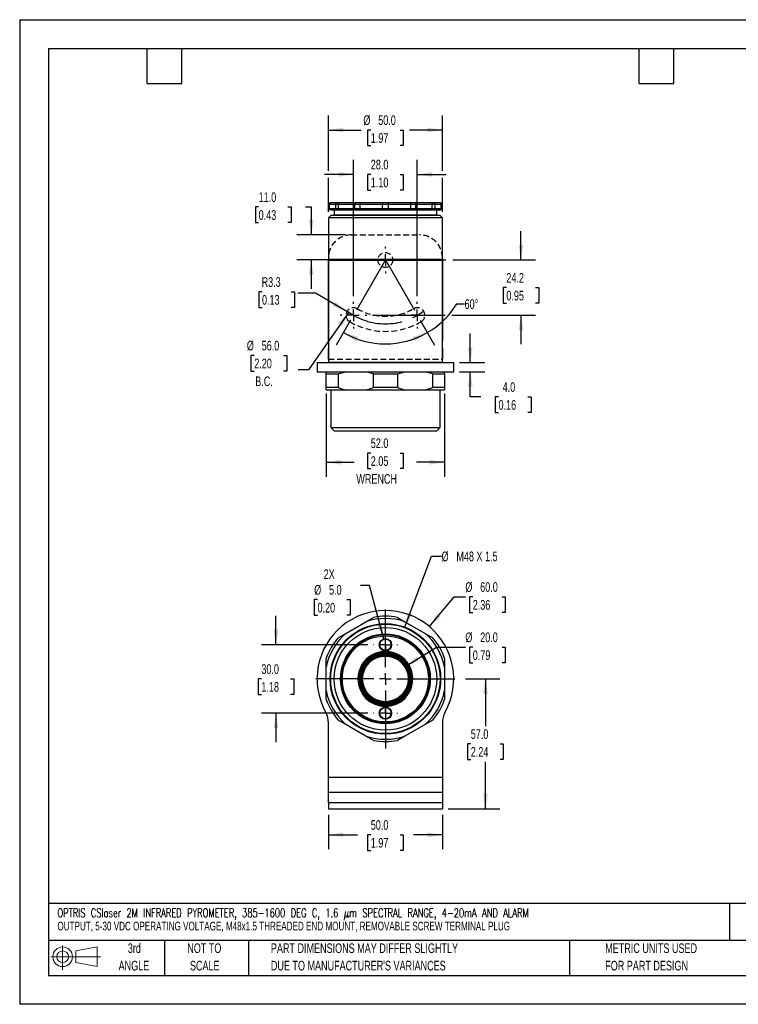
# Model space of a CAD drawing. Header units: millimetres. Extents: x 0 to 559, y 0 to 432.
# Tile 1 of 3: x 0 to 315, y 0 to 432. Entities that reach past the tile are written whole.
import ezdxf

# ---------------------------------------------------------------- set-up
doc = ezdxf.new("R2010")
doc.units = ezdxf.units.MM
doc.header["$LTSCALE"] = 2
doc.linetypes.add('CENTERX2', pattern=[20.32, 12.7, -2.54, 2.54, -2.54])
doc.linetypes.add('HIDDEN', pattern=[1.905, 1.27, -0.635])
for name, color, linetype in [('CENTER', 40, 'CENTERX2'), ('HIDDEN', 102, 'HIDDEN'), ('SLD-DEFPOINTS', 7, 'Continuous')]:
    doc.layers.add(name, color=color, linetype=linetype)
doc.layers.add('DIMENSIONS', color=140, linetype='Continuous', lineweight=25)
doc.layers.add('TEXT', color=140, linetype='Continuous', lineweight=25)
doc.styles.add('SLDTEXTSTYLE0', font='TXT', dxfattribs={"width": 0.7})
doc.styles.add('SLDTEXTSTYLE1', font='TXT', dxfattribs={"width": 0.7, "bigfont": 'bigfont'})
doc.dimstyles.new('SLDDIMSTYLE0', dxfattribs={"dimtxt": 4.316016, "dimasz": 6.604, "dimexe": 0, "dimexo": 0.0625, "dimgap": 1.079004, "dimtad": 0, "dimtih": 1, "dimtoh": 1, "dimrnd": 1e-09, "dimzin": 4, "dimdsep": 46, "dimtxsty": 'SLDTEXTSTYLE0', "dimsah": 1, "dimcen": 0.09, "dimadec": 0, "dimazin": 1, "dimtfac": 1, "dimtofl": 0, "dimtmove": 0, "dimatfit": 3, "dimfxl": 0, "dimfrac": 2, "dimtolj": 1, "dimtzin": 12, "dimarcsym": 0})
doc.dimstyles.new('SLDDIMSTYLE1', dxfattribs={"dimtxt": 4.316016, "dimasz": 6.604, "dimexe": 0, "dimexo": 0.0625, "dimgap": 1.079004, "dimtad": 0, "dimtih": 1, "dimtoh": 1, "dimrnd": 1e-09, "dimzin": 4, "dimdsep": 46, "dimtxsty": 'SLDTEXTSTYLE0', "dimsah": 1, "dimcen": 0, "dimadec": 0, "dimazin": 1, "dimtfac": 1, "dimtofl": 0, "dimtmove": 0, "dimatfit": 3, "dimfxl": 0, "dimfrac": 2, "dimtolj": 1, "dimtzin": 12, "dimarcsym": 0})
doc.dimstyles.new('SLDDIMSTYLE2', dxfattribs={"dimtxt": 4.316016, "dimasz": 6.604, "dimexe": 0, "dimexo": 0.0625, "dimgap": 1.079004, "dimtad": 0, "dimtih": 1, "dimtoh": 1, "dimrnd": 1e-09, "dimzin": 4, "dimdsep": 46, "dimtxsty": 'SLDTEXTSTYLE0', "dimsah": 1, "dimcen": 0.09, "dimadec": 0, "dimazin": 1, "dimtfac": 1, "dimtmove": 0, "dimatfit": 0, "dimfxl": 0, "dimfrac": 2, "dimtolj": 1, "dimtzin": 12, "dimarcsym": 0})
doc.dimstyles.new('SLDDIMSTYLE3', dxfattribs={"dimtxt": 4.316016, "dimasz": 6.604, "dimexe": 0, "dimexo": 0.0625, "dimgap": 1.079004, "dimtad": 0, "dimtih": 1, "dimtoh": 1, "dimrnd": 1e-09, "dimzin": 4, "dimdsep": 46, "dimtxsty": 'SLDTEXTSTYLE0', "dimsah": 1, "dimcen": 0, "dimadec": 0, "dimazin": 1, "dimtfac": 1, "dimtofl": 0, "dimtmove": 0, "dimatfit": 3, "dimfxl": 0, "dimfrac": 2, "dimtolj": 1, "dimtzin": 12, "dimarcsym": 0})
doc.dimstyles.new('SLDDIMSTYLE4', dxfattribs={"dimtxt": 4.316016, "dimasz": 6.604, "dimexe": 0, "dimexo": 0.0625, "dimgap": 1.079004, "dimtad": 0, "dimtih": 1, "dimtoh": 1, "dimrnd": 1e-09, "dimzin": 12, "dimdsep": 46, "dimtxsty": 'SLDTEXTSTYLE0', "dimsah": 1, "dimcen": 0, "dimadec": 0, "dimazin": 3, "dimtfac": 1, "dimtofl": 0, "dimtmove": 0, "dimatfit": 3, "dimfxl": 0, "dimfrac": 2, "dimtolj": 1, "dimtzin": 12, "dimarcsym": 0})
doc.dimstyles.new('SLDDIMSTYLE5', dxfattribs={"dimtxt": 4.316016, "dimasz": 6.604, "dimexe": 0, "dimexo": 0.0625, "dimgap": 1.079004, "dimtad": 0, "dimtih": 1, "dimtoh": 1, "dimrnd": 1e-09, "dimzin": 12, "dimdsep": 46, "dimtxsty": 'SLDTEXTSTYLE0', "dimsah": 1, "dimcen": 0.09, "dimadec": 0, "dimazin": 3, "dimtfac": 1, "dimtmove": 0, "dimatfit": 0, "dimfxl": 0, "dimfrac": 2, "dimtolj": 1, "dimtzin": 12, "dimarcsym": 0})
doc.dimstyles.new('SLDDIMSTYLE6', dxfattribs={"dimtxt": 4.316016, "dimasz": 6.604, "dimexe": 0, "dimexo": 0.0625, "dimgap": 1.079004, "dimtad": 0, "dimtih": 1, "dimtoh": 1, "dimdec": 4, "dimlfac": 2, "dimzin": 12, "dimdsep": 46, "dimtxsty": 'SLDTEXTSTYLE0', "dimsah": 1, "dimcen": 0.09, "dimadec": 0, "dimazin": 3, "dimtfac": 1, "dimtdec": 0, "dimtofl": 0, "dimtmove": 0, "dimatfit": 3, "dimfxl": 0, "dimfrac": 2, "dimtolj": 1, "dimtzin": 12, "dimarcsym": 0})
doc.dimstyles.new('SLDDIMSTYLE7', dxfattribs={"dimtxt": 4.316016, "dimasz": 6.604, "dimexe": 0, "dimexo": 0.0625, "dimgap": 1.079004, "dimtad": 0, "dimtih": 1, "dimtoh": 1, "dimrnd": 1e-09, "dimzin": 12, "dimdsep": 46, "dimtxsty": 'SLDTEXTSTYLE0', "dimsah": 1, "dimcen": 0, "dimadec": 0, "dimazin": 3, "dimtfac": 1, "dimtofl": 0, "dimtmove": 0, "dimatfit": 3, "dimfxl": 0, "dimfrac": 2, "dimtolj": 1, "dimtzin": 12, "dimarcsym": 0})

# ---------------------------------------------------------------- blocks, each defined once
blk = doc.blocks.new('Block11')
at = {"color": 7, "linetype": 'Continuous', "lineweight": 18}
for p, q in [((5.18, 10.62), (5.18, 0)), ((10.96, 8.33), (20.35, 10.06)), ((20.35, 10.06), (20.35, 1.46)), ((0, 5.76), (21.75, 5.76)), ((10.96, 3.19), (10.96, 8.33)), ((10.96, 3.19), (20.35, 1.46))]:
    blk.add_line(p, q, dxfattribs=at)
for radius in [4.3, 2.57]:
    blk.add_circle((5.18, 5.76), radius, dxfattribs=at)
blk = doc.blocks.new('Block12')
at = {"layer": 'SLD-DEFPOINTS'}
blk.add_blockref('Block11', (0, 0), dxfattribs=at)
blk = doc.blocks.new('SW_NOTE_0')
at = {"layer": 'TEXT', "color": 0, "linetype": 'CENTERX2', "lineweight": 18, "char_height": 3.8, "attachment_point": 1}
for s, insert, style in [('OPTRIS CSlaser 2M INFRARED PYROMETER, 385-1600 DEG C, 1.6 μm SPECTRAL RANGE, 4-20mA AND ALARM', (0, 4.9), 'SLDTEXTSTYLE1'), ('OUTPUT, 5-30 VDC OPERATING VOLTAGE, M48x1.5 THREADED END MOUNT, REMOVABLE SCREW TERMINAL PLUG', (0, -0.9), 'SLDTEXTSTYLE0')]:
    blk.add_mtext(s, dxfattribs=dict(at, insert=insert, style=style))
blk = doc.blocks.new('SW_NOTE_0_3')
at = {"layer": 'TEXT', "color": 0, "linetype": 'CENTERX2', "lineweight": 18, "char_height": 4.2333, "attachment_point": 1, "style": 'SLDTEXTSTYLE0'}
for s, insert in [('PART DIMENSIONS MAY DIFFER SLIGHTLY', (0, 5.46)), ("DUE TO MANUFACTURER'S VARIANCES", (0, -2.19))]:
    blk.add_mtext(s, dxfattribs=dict(at, insert=insert))
blk = doc.blocks.new('SW_NOTE_0_4')
at = {"layer": 'TEXT', "color": 0, "linetype": 'CENTERX2', "lineweight": 18, "char_height": 4.233, "attachment_point": 2, "style": 'SLDTEXTSTYLE0'}
for s, insert in [('NOT TO', (10.52, 5.46)), ('SCALE', (10.71, -2.19))]:
    blk.add_mtext(s, dxfattribs=dict(at, insert=insert))
blk = doc.blocks.new('SW_NOTE_0_5')
at = {"layer": 'TEXT', "color": 0, "linetype": 'CENTERX2', "lineweight": 18, "char_height": 4.233, "attachment_point": 2, "style": 'SLDTEXTSTYLE0'}
for s, insert in [('3rd', (4.63, 5.46)), ('ANGLE', (4.44, -2.19))]:
    blk.add_mtext(s, dxfattribs=dict(at, insert=insert))
blk = doc.blocks.new('SW_NOTE_0_6')
at = {"layer": 'TEXT', "color": 0, "linetype": 'CENTERX2', "lineweight": 18, "char_height": 4.2333, "attachment_point": 1, "style": 'SLDTEXTSTYLE0'}
for s, insert in [('METRIC UNITS USED', (0, 5.46)), ('FOR PART DESIGN', (0, -2.19))]:
    blk.add_mtext(s, dxfattribs=dict(at, insert=insert))
blk = doc.blocks.new('_D')
at = {"layer": 'DIMENSIONS'}
for p, q in [((135.49, 83.17), (135.49, 67.99)), ((185.49, 83.17), (185.49, 67.99)), ((135.49, 74.34), (148.23, 74.34)), ((154.08, 74.34), (152.63, 74.34)), ((152.63, 74.34), (152.63, 67.48)), ((166.9, 74.34), (168.35, 74.34)), ((168.35, 74.34), (168.35, 67.48)), ((185.49, 74.34), (172.75, 74.34)), ((152.63, 67.48), (154.08, 67.48)), ((168.35, 67.48), (166.9, 67.48))]:
    blk.add_line(p, q, dxfattribs=at)
for points in [[(135.49, 74.34), (142.1, 73.33), (142.1, 75.36)], [(185.49, 74.34), (178.89, 75.36), (178.89, 73.33)]]:
    blk.add_solid(points, dxfattribs=at)
at = {"layer": 'DIMENSIONS', "char_height": 4.233, "attachment_point": 1, "style": 'SLDTEXTSTYLE0'}
for s, insert in [('50.0', (154.08, 80.77)), ('1.97', (154.08, 72.94))]:
    blk.add_mtext(s, dxfattribs=dict(at, insert=insert))
blk = doc.blocks.new('_D_1')
at = {"layer": 'DIMENSIONS'}
for p, q in [((179.77, 165.69), (190.68, 178.69)), ((190.68, 178.69), (195.58, 178.69)), ((198.83, 178.69), (197.38, 178.69)), ((197.38, 178.69), (197.38, 171.83)), ((211.66, 178.69), (213.11, 178.69)), ((213.11, 178.69), (213.11, 171.83)), ((197.38, 171.83), (198.83, 171.83)), ((213.11, 171.83), (211.66, 171.83))]:
    blk.add_line(p, q, dxfattribs=at)
blk.add_solid([(179.77, 165.69), (184.8, 170.1), (183.24, 171.41)], dxfattribs=at)
at = {"layer": 'DIMENSIONS', "char_height": 4.233, "attachment_point": 1, "style": 'SLDTEXTSTYLE0'}
for s, insert in [('%%c', (195.58, 185.12)), ('60.0', (202.09, 185.12)), ('2.36', (198.83, 177.29))]:
    blk.add_mtext(s, dxfattribs=dict(at, insert=insert))
blk = doc.blocks.new('_D_2')
at = {"layer": 'DIMENSIONS'}
for p, q in [((168.98, 148), (182.88, 156.64)), ((182.88, 156.64), (195.58, 156.64)), ((198.83, 156.64), (197.38, 156.64)), ((197.38, 156.64), (197.38, 149.79)), ((211.66, 156.64), (213.11, 156.64)), ((213.11, 156.64), (213.11, 149.79)), ((197.38, 149.79), (198.83, 149.79)), ((213.11, 149.79), (211.66, 149.79))]:
    blk.add_line(p, q, dxfattribs=at)
blk.add_solid([(168.98, 148), (175.12, 150.62), (174.05, 152.35)], dxfattribs=at)
at = {"layer": 'DIMENSIONS', "char_height": 4.233, "attachment_point": 1, "style": 'SLDTEXTSTYLE0'}
for s, insert in [('%%c', (195.58, 163.07)), ('20.0', (202.09, 163.07)), ('0.79', (198.83, 155.24))]:
    blk.add_mtext(s, dxfattribs=dict(at, insert=insert))
blk = doc.blocks.new('_D_3')
at = {"layer": 'DIMENSIONS'}
for p, q in [((112.48, 157.71), (112.48, 170.41)), ((152.71, 157.71), (106.13, 157.71)), ((106.07, 142.71), (104.62, 142.71)), ((104.62, 142.71), (104.62, 135.85)), ((118.89, 142.71), (120.34, 142.71)), ((120.34, 142.71), (120.34, 135.85)), ((104.62, 135.85), (106.07, 135.85)), ((120.34, 135.85), (118.89, 135.85)), ((152.71, 127.71), (106.13, 127.71)), ((112.48, 127.71), (112.48, 115.01))]:
    blk.add_line(p, q, dxfattribs=at)
for points in [[(112.48, 157.71), (113.5, 164.32), (111.46, 164.32)], [(112.48, 127.71), (111.46, 121.11), (113.5, 121.11)]]:
    blk.add_solid(points, dxfattribs=at)
at = {"layer": 'DIMENSIONS', "char_height": 4.233, "attachment_point": 1, "style": 'SLDTEXTSTYLE0'}
for s, insert in [('30.0', (106.07, 149.14)), ('1.18', (106.07, 141.31))]:
    blk.add_mtext(s, dxfattribs=dict(at, insert=insert))
blk = doc.blocks.new('_D_4')
at = {"layer": 'DIMENSIONS'}
for p, q in [((195.57, 142.71), (210.72, 142.71)), ((204.37, 142.71), (204.37, 122.04)), ((197.96, 114.21), (196.51, 114.21)), ((196.51, 114.21), (196.51, 107.35)), ((210.79, 114.21), (212.24, 114.21)), ((212.24, 114.21), (212.24, 107.35)), ((196.51, 107.35), (197.96, 107.35)), ((204.37, 85.71), (204.37, 106.39)), ((212.24, 107.35), (210.79, 107.35)), ((188.03, 85.71), (210.72, 85.71))]:
    blk.add_line(p, q, dxfattribs=at)
for points in [[(204.37, 142.71), (203.36, 136.11), (205.39, 136.11)], [(204.37, 85.71), (205.39, 92.32), (203.36, 92.32)]]:
    blk.add_solid(points, dxfattribs=at)
at = {"layer": 'DIMENSIONS', "char_height": 4.233, "attachment_point": 1, "style": 'SLDTEXTSTYLE0'}
for s, insert in [('57.0', (197.96, 120.64)), ('2.24', (197.96, 112.81))]:
    blk.add_mtext(s, dxfattribs=dict(at, insert=insert))
blk = doc.blocks.new('_D_5')
at = {"layer": 'DIMENSIONS'}
for p, q in [((153.52, 183.73), (149.61, 183.73)), ((159.84, 160.13), (153.52, 183.73)), ((130.71, 177.46), (129.26, 177.46)), ((129.26, 177.46), (129.26, 170.6)), ((143.54, 177.46), (144.99, 177.46)), ((144.99, 177.46), (144.99, 170.6)), ((129.26, 170.6), (130.71, 170.6)), ((144.99, 170.6), (143.54, 170.6))]:
    blk.add_line(p, q, dxfattribs=at)
blk.add_solid([(159.84, 160.13), (159.12, 166.77), (157.15, 166.24)], dxfattribs=at)
at = {"layer": 'DIMENSIONS', "char_height": 4.233, "attachment_point": 1, "style": 'SLDTEXTSTYLE0'}
for s, insert in [('2X', (133.4, 190.74)), ('%%c', (129.25, 183.88)), ('5.0', (135.77, 183.88)), ('0.20', (130.71, 176.06))]:
    blk.add_mtext(s, dxfattribs=dict(at, insert=insert))
blk = doc.blocks.new('_D_6')
at = {"layer": 'DIMENSIONS'}
for p, q in [((168.94, 165.17), (180.75, 196.53)), ((180.75, 196.53), (185.13, 196.53))]:
    blk.add_line(p, q, dxfattribs=at)
blk.add_solid([(168.94, 165.17), (172.22, 171), (170.32, 171.71)], dxfattribs=at)
at = {"layer": 'DIMENSIONS', "char_height": 4.233, "attachment_point": 1, "style": 'SLDTEXTSTYLE0'}
for s, insert in [('%%c', (185.13, 198.56)), ('M48 X 1.5', (191.64, 198.56))]:
    blk.add_mtext(s, dxfattribs=dict(at, insert=insert))
blk = doc.blocks.new('SW_CENTERMARKSYMBOL_0')
at = {"layer": 'CENTER', "color": 0}
for p, q in [((0, 5.08), (0, 32.54)), ((-5.08, 0), (-32.54, 0)), ((0, 0), (-2.54, 0)), ((0, 0), (0, 2.54)), ((0, 0), (0, -2.54)), ((0, 0), (2.54, 0)), ((5.08, 0), (32.54, 0)), ((0, -5.08), (0, -32.54))]:
    blk.add_line(p, q, dxfattribs=at)
blk = doc.blocks.new('SW_CENTERMARKSYMBOL_1')
at = {"layer": 'CENTER', "color": 0}
for p, q in [((0, 5.08), (0, 5.24)), ((-5.08, 0), (-5.24, 0)), ((0, 0), (-2.54, 0)), ((0, 0), (0, 2.54)), ((0, 0), (0, -2.54)), ((0, 0), (2.54, 0)), ((5.08, 0), (5.24, 0)), ((0, -5.08), (0, -5.24))]:
    blk.add_line(p, q, dxfattribs=at)
blk = doc.blocks.new('SW_CENTERMARKSYMBOL_2')
at = {"layer": 'CENTER', "color": 0}
for p, q in [((0, 5.08), (0, 5.24)), ((-5.08, 0), (-5.24, 0)), ((0, 0), (-2.54, 0)), ((0, 0), (0, 2.54)), ((0, 0), (0, -2.54)), ((0, 0), (2.54, 0)), ((5.08, 0), (5.24, 0)), ((0, -5.08), (0, -5.24))]:
    blk.add_line(p, q, dxfattribs=at)
blk = doc.blocks.new('_D_14')
at = {"layer": 'DIMENSIONS'}
for p, q in [((144.42, 303.51), (126.75, 278.3)), ((102.94, 284.57), (101.49, 284.57)), ((101.49, 284.57), (101.49, 277.71)), ((115.77, 284.57), (117.22, 284.57)), ((117.22, 284.57), (117.22, 277.71)), ((101.49, 277.71), (102.94, 277.71)), ((117.22, 277.71), (115.77, 277.71)), ((126.75, 278.3), (122.2, 278.3))]:
    blk.add_line(p, q, dxfattribs=at)
blk.add_solid([(144.42, 303.51), (139.8, 298.68), (141.46, 297.52)], dxfattribs=at)
at = {"layer": 'DIMENSIONS', "char_height": 4.233, "attachment_point": 1, "style": 'SLDTEXTSTYLE0'}
for s, insert in [('%%c', (99.68, 290.99)), ('56.0', (106.2, 290.99)), ('2.20', (102.94, 283.16)), ('B.C.', (103.39, 275.34))]:
    blk.add_mtext(s, dxfattribs=dict(at, insert=insert))
blk = doc.blocks.new('_D_15')
at = {"layer": 'DIMENSIONS'}
for p, q in [((191.85, 307.18), (195.25, 307.18)), ((145.22, 299.99), (138.92, 289.06)), ((175.76, 299.99), (182.07, 289.06))]:
    blk.add_line(p, q, dxfattribs=at)
for start, end in [(300, 328.452), (240, 300)]:
    blk.add_arc((160.49, 326.43), 36.8, start, end, dxfattribs=at)
for points in [[(142.09, 294.56), (147.65, 290.86), (148.51, 292.7)], [(178.89, 294.56), (172.47, 292.7), (173.33, 290.86)]]:
    blk.add_solid(points, dxfattribs=at)
at = {"layer": 'DIMENSIONS', "insert": (195.25, 309.21), "char_height": 4.233, "attachment_point": 1, "style": 'SLDTEXTSTYLE0'}
blk.add_mtext('60°', dxfattribs=at)
blk = doc.blocks.new('_D_16')
at = {"layer": 'DIMENSIONS'}
for p, q in [((104.87, 349.68), (103.42, 349.68)), ((103.42, 349.68), (103.42, 342.82)), ((117.69, 349.68), (119.14, 349.68)), ((119.14, 349.68), (119.14, 342.82)), ((125.47, 349.68), (127.96, 349.68)), ((127.96, 349.68), (127.96, 337.43)), ((103.42, 342.82), (104.87, 342.82)), ((119.14, 342.82), (117.69, 342.82)), ((142.95, 337.43), (121.61, 337.43)), ((152.16, 326.43), (121.61, 326.43)), ((127.96, 326.43), (127.96, 313.73))]:
    blk.add_line(p, q, dxfattribs=at)
for points in [[(127.96, 337.43), (128.97, 344.04), (126.94, 344.04)], [(127.96, 326.43), (126.94, 319.83), (128.97, 319.83)]]:
    blk.add_solid(points, dxfattribs=at)
at = {"layer": 'DIMENSIONS', "char_height": 4.233, "attachment_point": 1, "style": 'SLDTEXTSTYLE0'}
for s, insert in [('11.0', (104.87, 356.1)), ('0.43', (104.87, 348.27))]:
    blk.add_mtext(s, dxfattribs=dict(at, insert=insert))
blk = doc.blocks.new('_D_17')
at = {"layer": 'DIMENSIONS'}
for p, q in [((106.34, 312.45), (104.89, 312.45)), ((104.89, 312.45), (104.89, 305.59)), ((119.17, 312.45), (120.62, 312.45)), ((120.62, 312.45), (120.62, 305.59)), ((129.76, 311.85), (122.07, 311.85)), ((143.63, 303.84), (129.76, 311.85)), ((104.89, 305.59), (106.34, 305.59)), ((120.62, 305.59), (119.17, 305.59))]:
    blk.add_line(p, q, dxfattribs=at)
blk.add_solid([(143.63, 303.84), (138.42, 308.02), (137.41, 306.26)], dxfattribs=at)
at = {"layer": 'DIMENSIONS', "char_height": 4.233, "attachment_point": 1, "style": 'SLDTEXTSTYLE0'}
for s, insert in [('R3.3', (106.18, 318.88)), ('0.13', (106.34, 311.05))]:
    blk.add_mtext(s, dxfattribs=dict(at, insert=insert))
blk = doc.blocks.new('_D_18')
at = {"layer": 'DIMENSIONS'}
for p, q in [((135.49, 365.48), (135.49, 389.78)), ((185.49, 365.48), (185.49, 389.78)), ((135.49, 383.43), (149.85, 383.43)), ((154.08, 383.43), (152.63, 383.43)), ((152.63, 383.43), (152.63, 376.57)), ((166.9, 383.43), (168.35, 383.43)), ((168.35, 383.43), (168.35, 376.57)), ((185.49, 383.43), (171.13, 383.43)), ((152.63, 376.57), (154.08, 376.57)), ((168.35, 376.57), (166.9, 376.57)), ((135.49, 347.47), (135.49, 362.43)), ((185.49, 347.47), (185.49, 362.43))]:
    blk.add_line(p, q, dxfattribs=at)
for points in [[(135.49, 383.43), (142.1, 382.42), (142.1, 384.45)], [(185.49, 383.43), (178.89, 384.45), (178.89, 382.42)]]:
    blk.add_solid(points, dxfattribs=at)
at = {"layer": 'DIMENSIONS', "char_height": 4.233, "attachment_point": 1, "style": 'SLDTEXTSTYLE0'}
for s, insert in [('%%c', (150.82, 389.86)), ('50.0', (157.34, 389.86)), ('1.97', (154.08, 382.03))]:
    blk.add_mtext(s, dxfattribs=dict(at, insert=insert))
blk = doc.blocks.new('_D_19')
at = {"layer": 'DIMENSIONS'}
for p, q in [((134.49, 267.89), (134.49, 231.38)), ((186.49, 267.89), (186.49, 231.38)), ((134.49, 237.73), (146.78, 237.73)), ((154.08, 241.77), (152.63, 241.77)), ((152.63, 241.77), (152.63, 234.91)), ((166.9, 241.77), (168.35, 241.77)), ((168.35, 241.77), (168.35, 234.91)), ((186.49, 237.73), (174.2, 237.73)), ((152.63, 234.91), (154.08, 234.91)), ((168.35, 234.91), (166.9, 234.91))]:
    blk.add_line(p, q, dxfattribs=at)
for points in [[(134.49, 237.73), (141.1, 236.71), (141.1, 238.75)], [(186.49, 237.73), (179.89, 238.75), (179.89, 236.71)]]:
    blk.add_solid(points, dxfattribs=at)
at = {"layer": 'DIMENSIONS', "char_height": 4.233, "attachment_point": 1, "style": 'SLDTEXTSTYLE0'}
for s, insert in [('52.0', (154.08, 248.19)), ('2.05', (154.08, 240.37)), ('WRENCH', (147.75, 232.54))]:
    blk.add_mtext(s, dxfattribs=dict(at, insert=insert))
blk = doc.blocks.new('_D_20')
at = {"layer": 'DIMENSIONS'}
for p, q in [((197.75, 281.43), (197.75, 294.13)), ((193.03, 281.43), (204.1, 281.43)), ((193.03, 277.43), (204.1, 277.43)), ((197.75, 266.38), (197.75, 277.43)), ((202.36, 266.38), (197.75, 266.38)), ((210.14, 266.38), (208.69, 266.38)), ((208.69, 266.38), (208.69, 259.52)), ((222.97, 266.38), (224.42, 266.38)), ((224.42, 266.38), (224.42, 259.52)), ((208.69, 259.52), (210.14, 259.52)), ((224.42, 259.52), (222.97, 259.52))]:
    blk.add_line(p, q, dxfattribs=at)
for points in [[(197.75, 281.43), (198.77, 288.04), (196.73, 288.04)], [(197.75, 277.43), (196.73, 270.83), (198.77, 270.83)]]:
    blk.add_solid(points, dxfattribs=at)
at = {"layer": 'DIMENSIONS', "char_height": 4.233, "attachment_point": 1, "style": 'SLDTEXTSTYLE0'}
for s, insert in [('4.0', (211.94, 272.8)), ('0.16', (210.14, 264.98))]:
    blk.add_mtext(s, dxfattribs=dict(at, insert=insert))
blk = doc.blocks.new('_D_21')
at = {"layer": 'DIMENSIONS'}
for p, q in [((219.98, 326.43), (219.98, 339.13)), ((168.82, 326.43), (172.97, 326.43)), ((176.02, 326.43), (186.97, 326.43)), ((190.02, 326.43), (226.33, 326.43)), ((213.57, 314.31), (212.12, 314.31)), ((212.12, 314.31), (212.12, 307.45)), ((226.4, 314.31), (227.85, 314.31)), ((227.85, 314.31), (227.85, 307.45)), ((212.12, 307.45), (213.57, 307.45)), ((227.85, 307.45), (226.4, 307.45)), ((154.87, 302.19), (186.65, 302.19)), ((189.7, 302.19), (226.33, 302.19)), ((219.98, 302.19), (219.98, 289.49))]:
    blk.add_line(p, q, dxfattribs=at)
for points in [[(219.98, 326.43), (221, 333.04), (218.97, 333.04)], [(219.98, 302.19), (218.97, 295.58), (221, 295.58)]]:
    blk.add_solid(points, dxfattribs=at)
at = {"layer": 'DIMENSIONS', "char_height": 4.233, "attachment_point": 1, "style": 'SLDTEXTSTYLE0'}
for s, insert in [('24.2', (213.57, 320.73)), ('0.95', (213.57, 312.91))]:
    blk.add_mtext(s, dxfattribs=dict(at, insert=insert))
blk = doc.blocks.new('_D_22')
at = {"layer": 'DIMENSIONS'}
for p, q in [((146.49, 310.57), (146.49, 370.3)), ((174.49, 310.57), (174.49, 370.3)), ((146.49, 363.95), (133.79, 363.95)), ((154.08, 363.95), (152.63, 363.95)), ((152.63, 363.95), (152.63, 357.09)), ((166.9, 363.95), (168.35, 363.95)), ((168.35, 363.95), (168.35, 357.09)), ((174.49, 363.95), (187.19, 363.95)), ((152.63, 357.09), (154.08, 357.09)), ((168.35, 357.09), (166.9, 357.09))]:
    blk.add_line(p, q, dxfattribs=at)
for points in [[(146.49, 363.95), (139.89, 364.97), (139.89, 362.94)], [(174.49, 363.95), (181.1, 362.94), (181.1, 364.97)]]:
    blk.add_solid(points, dxfattribs=at)
at = {"layer": 'DIMENSIONS', "char_height": 4.233, "attachment_point": 1, "style": 'SLDTEXTSTYLE0'}
for s, insert in [('28.0', (154.08, 370.38)), ('1.10', (154.08, 362.55))]:
    blk.add_mtext(s, dxfattribs=dict(at, insert=insert))
blk = doc.blocks.new('SW_CENTERMARKSYMBOL_3')
at = {"layer": 'CENTER', "color": 0}
for p, q in [((0, 5.08), (0, 5.84)), ((-5.08, 0), (-5.84, 0)), ((0, 0), (-2.54, 0)), ((0, 0), (0, 2.54)), ((0, 0), (0, -2.54)), ((0, 0), (2.54, 0)), ((5.08, 0), (5.84, 0)), ((0, -5.08), (0, -5.84))]:
    blk.add_line(p, q, dxfattribs=at)
blk = doc.blocks.new('SW_CENTERMARKSYMBOL_4')
at = {"layer": 'CENTER', "color": 0}
for p, q in [((0, 5.08), (0, 5.84)), ((-5.08, 0), (-5.84, 0)), ((0, 0), (-2.54, 0)), ((0, 0), (0, 2.54)), ((0, 0), (0, -2.54)), ((0, 0), (2.54, 0)), ((5.08, 0), (5.84, 0)), ((0, -5.08), (0, -5.84))]:
    blk.add_line(p, q, dxfattribs=at)
blk = doc.blocks.new('SW_CENTERMARKSYMBOL_5')
at = {"layer": 'CENTER', "color": 0}
for p, q in [((0, 5.08), (0, 5.79)), ((-5.08, 0), (-5.79, 0)), ((0, 0), (-2.54, 0)), ((0, 0), (0, 2.54)), ((0, 0), (0, -2.54)), ((0, 0), (2.54, 0)), ((5.08, 0), (5.79, 0)), ((0, -5.08), (0, -5.79))]:
    blk.add_line(p, q, dxfattribs=at)

msp = doc.modelspace()

# ---------------------------------------------------------------- linework, layer by layer
at = {"color": 7, "linetype": 'Continuous'}
for p, q in [((0.00494, 431.805348), (0.00494, 0.005348)), ((0.00494, 431.805348), (558.80494, 431.805348)), ((558.80494, 0.005348), (0.00494, 0.005348))]:
    msp.add_line(p, q, dxfattribs=at)
for p, q in [((135.821113, 350.934007), (135.821113, 348.934007)), ((135.821113, 350.934007), (135.991484, 350.934007)), ((135.991484, 350.934007), (138.626797, 350.934007)), ((135.991484, 348.934007), (135.991484, 350.934007)), ((136.474447, 351.434007), (136.321113, 351.434007)), ((139.10976, 351.434007), (136.474447, 351.434007)), ((138.626797, 350.934007), (139.920892, 350.934007)), ((138.626797, 350.934007), (138.626797, 348.934007)), ((140.274446, 351.434007), (139.10976, 351.434007)), ((139.920892, 350.934007), (147.120703, 350.934007)), ((139.920892, 348.934007), (139.920892, 350.934007)), ((147.474256, 351.434007), (140.274446, 351.434007)), ((147.120703, 350.934007), (149.362141, 350.934007)), ((147.120703, 348.934007), (147.120703, 350.934007)), ((149.491551, 351.434007), (147.474256, 351.434007)), ((149.362141, 350.934007), (159.197265, 350.934007)), ((149.362141, 348.934007), (149.362141, 350.934007)), ((159.326675, 351.434007), (149.491551, 351.434007)), ((159.197265, 350.934007), (161.785455, 350.934007)), ((159.197265, 348.934007), (159.197265, 350.934007)), ((161.656046, 351.434007), (159.326675, 351.434007)), ((171.49117, 351.434007), (161.656046, 351.434007)), ((161.785455, 348.934007), (161.785455, 350.934007)), ((161.785455, 350.934007), (171.620579, 350.934007)), ((173.508464, 351.434007), (171.49117, 351.434007)), ((171.620579, 348.934007), (171.620579, 350.934007)), ((171.620579, 350.934007), (173.862018, 350.934007)), ((180.708275, 351.434007), (173.508464, 351.434007)), ((173.862018, 348.934007), (173.862018, 350.934007)), ((173.862018, 350.934007), (181.061828, 350.934007)), ((181.87296, 351.434007), (180.708275, 351.434007)), ((181.061828, 348.934007), (181.061828, 350.934007)), ((181.061828, 350.934007), (182.355923, 350.934007)), ((184.508274, 351.434007), (181.87296, 351.434007)), ((182.355923, 348.934007), (182.355923, 350.934007)), ((182.355923, 350.934007), (184.991237, 350.934007)), ((184.661608, 351.434007), (184.508274, 351.434007)), ((184.991237, 348.934007), (184.991237, 350.934007)), ((185.161608, 350.934007), (184.991237, 350.934007)), ((185.161608, 348.934007), (185.161608, 350.934007)), ((136.49136, 345.934007), (135.49136, 344.934007)), ((135.821113, 348.934007), (135.991484, 348.934007)), ((135.991484, 348.934007), (138.626797, 348.934007)), ((136.321113, 348.434007), (136.474447, 348.434007)), ((136.474447, 348.434007), (139.10976, 348.434007)), ((184.49136, 345.934007), (136.49136, 345.934007)), ((137.99136, 346.134007), (137.79136, 345.934007)), ((138.19136, 348.434007), (137.99136, 348.234007)), ((137.99136, 348.234007), (137.99136, 346.134007)), ((182.99136, 348.234007), (137.99136, 348.234007)), ((182.99136, 346.134007), (137.99136, 346.134007)), ((138.626797, 348.934007), (139.920892, 348.934007)), ((139.10976, 348.434007), (140.274446, 348.434007)), ((139.920892, 348.934007), (147.120703, 348.934007)), ((140.274446, 348.434007), (147.474256, 348.434007)), ((147.120703, 348.934007), (149.362141, 348.934007)), ((147.474256, 348.434007), (149.491551, 348.434007)), ((149.362141, 348.934007), (159.197265, 348.934007)), ((149.491551, 348.434007), (159.326675, 348.434007)), ((159.197265, 348.934007), (161.785455, 348.934007)), ((159.326675, 348.434007), (161.656046, 348.434007)), ((161.656046, 348.434007), (171.49117, 348.434007)), ((161.785455, 348.934007), (171.620579, 348.934007)), ((171.49117, 348.434007), (173.508464, 348.434007)), ((171.620579, 348.934007), (173.862018, 348.934007)), ((173.508464, 348.434007), (180.708275, 348.434007)), ((173.862018, 348.934007), (181.061828, 348.934007)), ((180.708275, 348.434007), (181.87296, 348.434007)), ((181.061828, 348.934007), (182.355923, 348.934007)), ((181.87296, 348.434007), (184.508274, 348.434007)), ((182.355923, 348.934007), (184.991237, 348.934007)), ((182.99136, 348.234007), (182.79136, 348.434007)), ((182.99136, 346.134007), (182.99136, 348.234007)), ((183.19136, 345.934007), (182.99136, 346.134007)), ((185.49136, 344.934007), (184.49136, 345.934007)), ((184.508274, 348.434007), (184.661608, 348.434007)), ((184.991237, 348.934007), (185.161608, 348.934007)), ((135.49136, 344.934007), (135.49136, 326.734007)), ((185.49136, 344.934007), (135.49136, 344.934007)), ((185.49136, 326.734007), (185.49136, 344.934007)), ((135.49136, 326.734007), (135.79136, 326.434007)), ((135.49136, 291.161929), (135.49136, 326.734007)), ((135.49136, 326.734007), (185.49136, 326.734007)), ((135.69136, 326.434007), (135.49136, 326.234007)), ((135.49136, 326.234007), (135.49136, 281.634007)), ((185.49136, 326.234007), (135.49136, 326.234007)), ((185.29136, 326.434007), (135.69136, 326.434007)), ((185.19136, 326.434007), (185.49136, 326.734007)), ((185.49136, 326.234007), (185.29136, 326.434007)), ((185.49136, 326.734007), (185.49136, 291.161929)), ((185.49136, 281.634007), (185.49136, 326.234007)), ((135.49136, 282.898473), (135.49136, 287.626395)), ((185.49136, 287.626395), (185.49136, 282.898473)), ((130.49136, 281.434007), (130.49136, 277.434007)), ((130.49136, 281.434007), (190.49136, 281.434007)), ((135.49136, 281.634007), (135.69136, 281.434007)), ((135.49136, 281.434007), (135.49136, 281.634007)), ((135.49136, 281.634007), (185.49136, 281.634007)), ((185.29136, 281.434007), (185.49136, 281.634007)), ((185.49136, 281.634007), (185.49136, 281.434007)), ((190.49136, 277.434007), (190.49136, 281.434007)), ((130.49136, 277.434007), (190.49136, 277.434007)), ((134.49136, 276.434007), (134.49136, 277.434007)), ((134.49136, 276.434007), (139.7333, 276.434007)), ((134.49136, 270.434007), (134.49136, 276.434007)), ((139.7333, 276.434007), (139.7333, 270.434007)), ((155.249421, 276.434007), (165.7333, 276.434007)), ((155.249421, 270.434007), (155.249421, 276.434007)), ((165.7333, 276.434007), (165.7333, 270.434007)), ((181.249421, 270.434007), (181.249421, 276.434007)), ((181.249421, 276.434007), (186.49136, 276.434007)), ((186.49136, 276.434007), (186.49136, 277.434007)), ((186.49136, 276.434007), (186.49136, 270.434007)), ((139.7333, 270.434007), (134.49136, 270.434007)), ((134.49136, 269.434007), (134.49136, 270.434007)), ((134.49136, 269.434007), (143.0543, 269.434007)), ((136.49136, 269.434007), (136.49136, 252.934007)), ((143.0543, 269.434007), (151.92842, 269.434007)), ((151.92842, 269.434007), (169.0543, 269.434007)), ((165.7333, 270.434007), (155.249421, 270.434007)), ((169.0543, 269.434007), (177.92842, 269.434007)), ((177.92842, 269.434007), (186.49136, 269.434007)), ((186.49136, 270.434007), (181.249421, 270.434007)), ((184.49136, 252.934007), (184.49136, 269.434007)), ((186.49136, 270.434007), (186.49136, 269.434007)), ((136.49136, 252.934007), (137.99136, 251.434007)), ((136.49136, 252.934007), (184.49136, 252.934007)), ((137.99136, 251.434007), (182.99136, 251.434007)), ((182.99136, 251.434007), (184.49136, 252.934007)), ((151.92842, 167.790446), (155.249421, 169.707827)), ((165.7333, 169.707827), (169.0543, 167.790446)), ((143.0543, 162.666971), (151.92842, 167.790446)), ((169.0543, 167.790446), (177.92842, 162.666971)), ((139.7333, 160.74959), (143.0543, 162.666971)), ((177.92842, 162.666971), (181.249421, 160.74959)), ((134.49136, 147.835524), (134.49136, 151.670285)), ((186.49136, 151.670285), (186.49136, 147.835524)), ((134.49136, 137.588573), (134.49136, 147.835524)), ((186.49136, 147.835524), (186.49136, 137.588573)), ((134.49136, 133.753812), (134.49136, 137.588573)), ((186.49136, 137.588573), (186.49136, 133.753812)), ((135.49136, 99.43997), (135.49136, 123.347131)), ((143.0543, 122.757125), (139.7333, 124.674506)), ((151.92842, 117.63365), (143.0543, 122.757125)), ((177.92842, 122.757125), (169.0543, 117.63365)), ((181.249421, 124.674506), (177.92842, 122.757125)), ((185.49136, 123.347131), (185.49136, 99.43997)), ((155.249421, 115.716269), (151.92842, 117.63365)), ((169.0543, 117.63365), (165.7333, 115.716269)), ((185.49136, 99.43997), (135.49136, 99.43997)), ((135.49136, 93.076009), (135.49136, 99.43997)), ((185.49136, 99.43997), (185.49136, 93.076009)), ((135.49136, 93.076009), (185.49136, 93.076009)), ((135.49136, 88.348087), (135.49136, 93.076009)), ((185.49136, 93.076009), (185.49136, 88.348087)), ((185.49136, 88.348087), (135.49136, 88.348087)), ((135.49136, 88.348087), (135.49136, 85.712048)), ((185.49136, 88.348087), (185.49136, 85.712048)), ((135.49136, 85.712048), (185.49136, 85.712048))]:
    msp.add_line(p, q)
at = {"flags": 128}
for points in [[(139.7333, 276.434007), (141.377287, 276.992542), (143.0543, 277.434007)], [(155.249421, 276.434007), (153.605434, 276.992542), (151.92842, 277.434007)], [(165.7333, 276.434007), (167.377287, 276.992542), (169.0543, 277.434007)], [(181.249421, 276.434007), (179.605434, 276.992542), (177.92842, 277.434007)], [(139.7333, 270.434007), (141.377287, 269.875472), (143.0543, 269.434007)], [(151.92842, 269.434007), (153.599045, 269.87354), (155.249421, 270.434007)], [(165.7333, 270.434007), (167.377287, 269.875472), (169.0543, 269.434007)], [(177.92842, 269.434007), (179.599045, 269.87354), (181.249421, 270.434007)]]:
    msp.add_lwpolyline(points, dxfattribs=at)
for centre, radius in [((160.49136, 142.712048), 24.25), ((160.49136, 142.712048), 24), ((160.49136, 142.712048), 22.5), ((160.49136, 142.712048), 19.7), ((160.49136, 142.712048), 19.5), ((160.49136, 142.712048), 19.4), ((160.49136, 142.712048), 18.9), ((160.49136, 157.712048), 2.7), ((160.49136, 157.712048), 2.5), ((160.49136, 142.712048), 11.86028), ((160.49136, 142.712048), 11.658846), ((160.49136, 142.712048), 11.485289), ((160.49136, 142.712048), 11.244134), ((160.49136, 142.712048), 11.070577), ((160.49136, 142.712048), 10.829423), ((160.49136, 142.712048), 10.655866), ((160.49136, 142.712048), 10.414711), ((160.49136, 142.712048), 10.241154), ((160.49136, 142.712048), 10), ((160.49136, 127.712048), 2.7), ((160.49136, 127.712048), 2.5)]:
    msp.add_circle(centre, radius)
for centre, radius, start, end in [((136.321113, 350.934007), 0.5, 90, 180), ((136.483115, 350.942381), 0.491703, 91.01018511, 180.9757605), ((139.118429, 350.942381), 0.491703, 91.01018511, 180.9757605), ((140.362834, 350.996507), 0.446339, 101.42175366, 188.04946698), ((147.562644, 350.996507), 0.446339, 101.42175366, 188.04946698), ((149.942161, 351.050634), 0.591629, 139.60930809, 191.36905451), ((159.777285, 351.050634), 0.591629, 139.60930809, 191.36905451), ((161.205435, 351.050634), 0.591629, 348.63094549, 40.39069191), ((171.040559, 351.050634), 0.591629, 348.63094549, 40.39069191), ((173.420076, 350.996507), 0.446339, 351.95053302, 78.57824634), ((180.619886, 350.996507), 0.446339, 351.95053302, 78.57824634), ((181.864292, 350.942381), 0.491703, 359.0242395, 88.98981489), ((184.499605, 350.942381), 0.491703, 359.0242395, 88.98981489), ((184.661608, 350.934007), 0.5, 0, 90), ((136.321113, 348.934007), 0.5, 180, 270), ((136.483115, 348.925634), 0.491703, 179.0242395, 268.98981489), ((139.118429, 348.925634), 0.491703, 179.0242395, 268.98981489), ((140.362834, 348.871507), 0.446339, 171.95053302, 258.57824634), ((147.562644, 348.871507), 0.446339, 171.95053302, 258.57824634), ((149.942161, 348.817381), 0.591629, 168.63094549, 220.39069191), ((159.777285, 348.817381), 0.591629, 168.63094549, 220.39069191), ((161.205435, 348.817381), 0.591629, 319.60930809, 11.36905451), ((171.040559, 348.817381), 0.591629, 319.60930809, 11.36905451), ((173.420076, 348.871507), 0.446339, 281.42175366, 8.04946698), ((180.619886, 348.871507), 0.446339, 281.42175366, 8.04946698), ((181.864292, 348.925634), 0.491703, 271.01018511, 0.9757605), ((184.499605, 348.925634), 0.491703, 271.01018511, 0.9757605), ((184.661608, 348.934007), 0.5, 270, 360), ((160.49136, 142.712048), 30, 331.04497563, 208.95502437), ((160.49136, 142.712048), 26.5, 71.14769102, 108.85230898), ((160.49136, 142.712048), 27.5, 79.01126526, 100.98873474), ((160.49136, 142.712048), 26.5, 131.14769102, 168.85230898), ((160.49136, 142.712048), 27.5, 139.01126526, 160.98873474), ((160.49136, 142.712048), 26.5, 11.14769102, 48.85230898), ((160.49136, 142.712048), 27.5, 19.01126526, 40.98873474), ((160.49136, 142.71209), 12.053465, 359.99980293, 180.00019707), ((160.49136, 142.712048), 12.053465, 180, 0), ((160.49136, 142.712048), 26.5, 191.14769102, 228.85230898), ((160.49136, 142.712048), 26.5, 311.14769102, 348.85230898), ((160.49136, 142.712048), 27.5, 199.01126526, 220.98873474), ((160.49136, 142.712048), 27.5, 319.01126526, 340.98873474), ((125.49136, 123.347131), 10, 0, 28.95502437), ((195.49136, 123.347131), 10, 151.04497563, 180), ((160.49136, 142.712048), 26.5, 251.14769102, 288.85230898), ((160.49136, 142.712048), 27.5, 259.01126526, 280.98873474)]:
    msp.add_arc(centre, radius, start, end)
at = {"layer": 'CENTER'}
for q in [(146.49136, 302.185296), (174.49136, 302.185296)]:
    msp.add_line((160.49136, 326.434007), q, dxfattribs=at)
msp.add_arc((160.49136, 326.434007), 28, 233.24336879, 306.75663121, dxfattribs=at)
at = {"layer": 'HIDDEN'}
for p, q in [((145.49136, 337.434007), (175.49136, 337.434007)), ((135.49136, 282.898473), (185.49136, 282.898473))]:
    msp.add_line(p, q, dxfattribs=at)
msp.add_circle((160.49136, 326.434007), 3.25, dxfattribs=at)
for centre, radius, start, end in [((145.49136, 327.434007), 10, 90, 180), ((175.49136, 327.434007), 10, 0, 90), ((146.49136, 302.185296), 3.3, 60, 240), ((160.49136, 326.434007), 24.7, 240, 300), ((174.49136, 302.185296), 3.3, 300, 120), ((160.49136, 326.434007), 31.3, 240, 300)]:
    msp.add_arc(centre, radius, start, end, dxfattribs=at)
at = {"layer": 'TEXT'}
for p, q in [((12.7, 419.1), (546.1, 419.1)), ((12.7, 419.1), (12.7, 12.7)), ((55.88, 403.86), (55.88, 419.1)), ((71.12, 403.86), (71.12, 419.1)), ((271.78, 403.86), (271.78, 419.1)), ((287.02, 403.86), (287.02, 419.1)), ((55.88, 403.86), (71.12, 403.86)), ((271.78, 403.86), (287.02, 403.86)), ((546.1, 44.252215), (12.7, 44.252215)), ((311.517791, 44.252215), (311.517791, 27.94)), ((546.1, 27.94), (12.7, 27.94)), ((63.5, 27.94), (63.5, 12.7)), ((100.423256, 27.94), (100.423256, 12.7)), ((241.292955, 27.94), (241.292955, 12.7)), ((12.7, 12.7), (546.1, 12.7))]:
    msp.add_line(p, q, dxfattribs=at)

# ---------------------------------------------------------------- block references
at = {"layer": 'CENTER'}
for name, p in [('SW_CENTERMARKSYMBOL_5', (160.49136, 326.434007)), ('SW_CENTERMARKSYMBOL_4', (146.49136, 302.185296)), ('SW_CENTERMARKSYMBOL_3', (174.49136, 302.185296)), ('SW_CENTERMARKSYMBOL_0', (160.49136, 142.712048)), ('SW_CENTERMARKSYMBOL_1', (160.49136, 157.712048)), ('SW_CENTERMARKSYMBOL_2', (160.49136, 127.712048))]:
    msp.add_blockref(name, p, dxfattribs=at)
at = {"layer": 'SLD-DEFPOINTS'}
msp.add_blockref('Block12', (13.675877, 15.107711), dxfattribs=at)
at = {"layer": 'TEXT', "linetype": 'CENTERX2', "lineweight": 18}
for name, p in [('SW_NOTE_0', (16.567005, 37.120781)), ('SW_NOTE_0_5', (45.694695, 21.270933)), ('SW_NOTE_0_4', (70.51436, 21.270933)), ('SW_NOTE_0_3', (110.238569, 21.270932)), ('SW_NOTE_0_6', (256.956742, 21.270935))]:
    msp.add_blockref(name, p, dxfattribs=at)

# ---------------------------------------------------------------- dimensions: what is measured, and where the dimension line sits
at = {"layer": 'DIMENSIONS'}
for base, p1, p2, text, picture, middle in [((135.49136, 383.434007), (185.49136, 344.934007), (135.49136, 344.934007), '%%c<>', '_D_18', (160.49136, 383.434007)), ((186.49136, 237.730252), (134.49136, 270.434007), (186.49136, 270.434007), '<>\\PWRENCH', '_D_19', (160.49136, 237.730252))]:
    dim = msp.add_linear_dim(base=base, p1=p1, p2=p2, text=text, dimstyle='SLDDIMSTYLE0', dxfattribs=at)
    dim.commit()
    dim.dimension.update_dxf_attribs({"geometry": picture, "text_midpoint": middle, "dimtype": 160})
for base, p1, p2, dimstyle, picture, middle in [((174.49136, 363.952553), (146.49136, 308.025296), (174.49136, 308.025296), 'SLDDIMSTYLE2', '_D_22', (160.49136, 363.952553)), ((185.49136, 74.343436), (135.49136, 85.712048), (185.49136, 85.712048), 'SLDDIMSTYLE0', '_D', (160.49136, 74.343436))]:
    dim = msp.add_linear_dim(base=base, p1=p1, p2=p2, dimstyle=dimstyle, dxfattribs=at)
    dim.commit()
    dim.dimension.update_dxf_attribs({"geometry": picture, "text_midpoint": middle, "dimtype": 160})
for base, p1, p2, dimstyle, picture, middle in [((127.958446, 337.434007), (154.70136, 326.434007), (145.49136, 337.434007), 'SLDDIMSTYLE2', '_D_16', (127.958446, 349.675305)), ((219.983896, 326.434007), (152.33136, 302.185296), (166.28136, 326.434007), 'SLDDIMSTYLE5', '_D_21', (219.983896, 314.309652)), ((197.749036, 281.434007), (190.49136, 277.434007), (190.49136, 281.434007), 'SLDDIMSTYLE2', '_D_20', (197.749036, 266.378628)), ((112.480182, 127.712048), (155.25136, 157.712048), (155.25136, 127.712048), 'SLDDIMSTYLE2', '_D_3', (112.480182, 142.712048)), ((204.374686, 142.712048), (185.49136, 85.712048), (193.03136, 142.712048), 'SLDDIMSTYLE0', '_D_4', (204.374686, 114.212048))]:
    dim = msp.add_linear_dim(base=base, p1=p1, p2=p2, angle=90, dimstyle=dimstyle, dxfattribs=at)
    dim.commit()
    dim.dimension.update_dxf_attribs({"geometry": picture, "text_midpoint": middle, "dimtype": 160})
for p1, p2, text, dimstyle, picture, middle in [((176.564588, 349.361095), (144.418132, 303.50692), '<>\\PB.C.', 'SLDDIMSTYLE3', '_D_14', (109.354, 281.13625)), ((152.038148, 120.250009), (168.944572, 165.174087), '%%cM48 X 1.5', 'SLDDIMSTYLE4', '_D_6', (202.889112, 196.533255)), ((161.138408, 155.297234), (159.844313, 160.126863), '2X\\P<>', 'SLDDIMSTYLE3', '_D_5', (137.126224, 180.888628))]:
    dim = msp.add_diameter_dim_2p(p1=p1, p2=p2, text=text, dimstyle=dimstyle, dxfattribs=at)
    dim.commit()
    dim.dimension.update_dxf_attribs({"geometry": picture, "text_midpoint": middle, "dimtype": 163})
dim = msp.add_angular_dim_2l(base=(160.49136, 289.632768), line1=((146.49136, 302.185296), (160.49136, 326.434007)), line2=((174.49136, 302.185296), (160.49136, 326.434007)), dimstyle='SLDDIMSTYLE6', dxfattribs=at)
dim.commit()
dim.dimension.update_dxf_attribs({"geometry": '_D_15', "text_midpoint": (191.85347, 307.179156), "dimtype": 162})
dim = msp.add_radius_dim(center=(146.49136, 302.185296), mpoint=(143.633476, 303.835296), dimstyle='SLDDIMSTYLE7', dxfattribs=at)
dim.commit()
dim.dimension.update_dxf_attribs({"geometry": '_D_17', "text_midpoint": (112.756856, 311.846436), "dimtype": 164})
for p1, p2, picture, middle in [((141.208787, 119.729829), (179.773933, 165.694267), '_D_1', (205.246439, 178.692496)), ((152.001611, 137.427716), (168.981109, 147.99638), '_D_2', (205.246439, 156.644715))]:
    dim = msp.add_diameter_dim_2p(p1=p1, p2=p2, dimstyle='SLDDIMSTYLE1', dxfattribs=at)
    dim.commit()
    dim.dimension.update_dxf_attribs({"geometry": picture, "text_midpoint": middle, "dimtype": 163})

doc.saveas('drawing.dxf')
